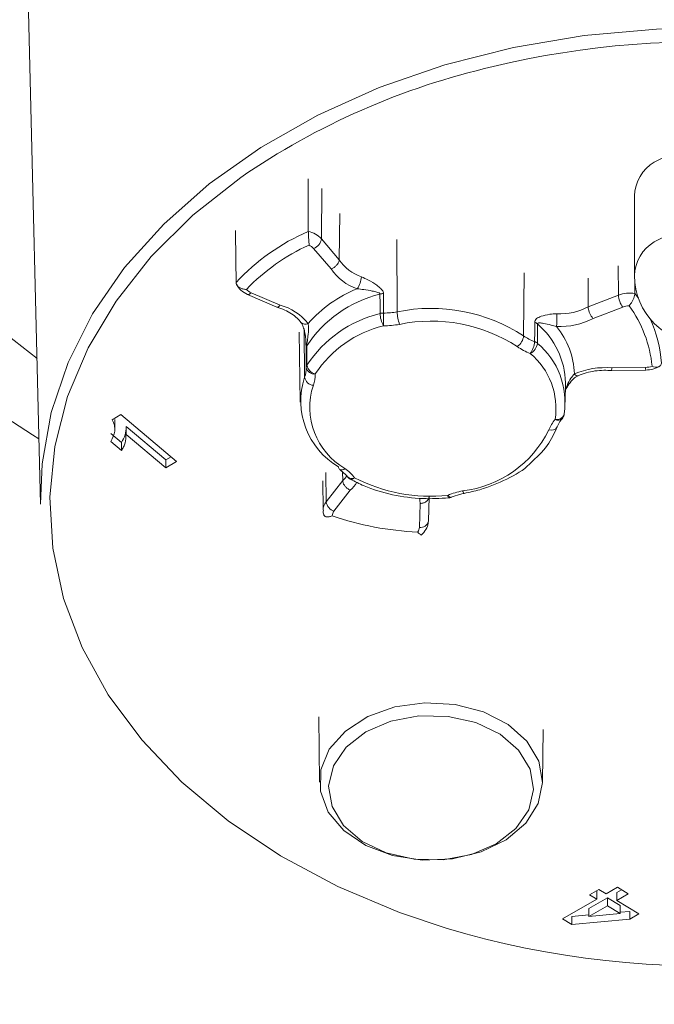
# Model space of a CAD drawing. Header units: millimetres. Extents: x 0 to 594, y 0 to 420.
# Tile 23 of 49: x 107.7 to 110.51, y 270.26 to 274.62. Entities that reach past the tile are written whole.
import ezdxf

# ---------------------------------------------------------------- set-up
doc = ezdxf.new("R2010")
doc.units = ezdxf.units.MM
doc.styles.add('SLDTEXTSTYLE0', font='TXT', dxfattribs={"width": 0.605})
doc.dimstyles.new('SLDDIMSTYLE5', dxfattribs={"dimtxt": 3.5, "dimasz": 3.302, "dimexe": 0, "dimexo": 0.0625, "dimgap": 0.875, "dimtad": 1, "dimdec": 3, "dimlfac": 10, "dimrnd": 1e-09, "dimzin": 12, "dimdsep": 46, "dimtxsty": 'SLDTEXTSTYLE0', "dimsah": 1, "dimcen": 0.09, "dimadec": 0, "dimazin": 3, "dimtfac": 1, "dimtmove": 0, "dimatfit": 0, "dimfxl": 1, "dimfrac": 2, "dimtolj": 1, "dimtzin": 12, "dimarcsym": 0})

# ---------------------------------------------------------------- blocks, each defined once
blk = doc.blocks.new('_D_10')
at = {"color": 7, "linetype": 'Continuous', "lineweight": 0}
for p, q in [((106.529, 274.1618), (106.529, 233.2503)), ((114.9155, 274.1618), (114.9155, 233.2503)), ((122.8359, 240.4239), (122.0338, 240.4239)), ((122.0338, 240.4239), (122.0338, 235.0524)), ((131.5251, 240.4239), (132.3272, 240.4239)), ((132.3272, 240.4239), (132.3272, 235.0524)), ((122.0338, 235.0524), (122.8359, 235.0524)), ((132.3272, 235.0524), (131.5251, 235.0524)), ((106.529, 234.2503), (100.179, 234.2503)), ((106.529, 234.2503), (114.9155, 234.2503)), ((114.9155, 234.2503), (136.015, 234.2503))]:
    blk.add_line(p, q, dxfattribs=at)
for points in [[(106.529, 234.2503), (103.227, 234.7583), (103.227, 233.7423)], [(114.9155, 234.2503), (118.2175, 233.7423), (118.2175, 234.7583)]]:
    blk.add_solid(points, dxfattribs=at)
at = {"color": 7, "linetype": 'Continuous', "lineweight": 0, "char_height": 3.5, "attachment_point": 1, "style": 'SLDTEXTSTYLE0'}
for s, insert in [('%%c', (118.346, 245.7377, -1.2368)), ('84,5', (123.449, 245.7377, -1.2368)), ('3,3', (123.8385, 239.5641, -1.2368))]:
    blk.add_mtext(s, dxfattribs=dict(at, insert=insert))

msp = doc.modelspace()

# ---------------------------------------------------------------- linework, layer by layer
at = {"color": 7, "linetype": 'Continuous', "lineweight": 15}
for p, q in [((107.72397, 275.08971), (107.78852, 272.47541)), ((110.42223, 273.8424), (110.42223, 273.48885)), ((109.1149, 273.76418), (109.11265, 273.55928)), ((109.0336, 273.65169), (109.11265, 273.55928)), ((109.077, 273.51827), (108.99938, 273.60901)), ((110.21613, 273.4777), (110.21699, 273.35004)), ((110.42434, 273.45648), (110.42397, 273.41)), ((108.70657, 273.40459), (108.83666, 273.34895)), ((108.7223, 273.41308), (108.85062, 273.3582)), ((109.30941, 273.40883), (109.30957, 273.32274)), ((110.21699, 273.35004), (110.35078, 273.40212)), ((110.42397, 273.41), (110.43967, 273.38806)), ((110.37007, 273.34931), (110.23869, 273.29817)), ((108.93576, 273.23816), (108.93959, 272.92788)), ((110.32022, 273.06776), (110.47206, 273.06996)), ((110.32154, 273.07951), (110.47149, 273.08166)), ((110.11523, 272.92779), (110.11629, 273.01313)), ((110.17241, 273.0446), (110.17213, 273.04449)), ((108.14401, 272.87338), (108.10583, 272.84989)), ((108.11736, 272.80253), (108.11736, 272.85083)), ((108.3915, 272.66515), (108.14401, 272.87338)), ((110.10998, 272.87555), (110.10964, 272.8721)), ((108.16771, 272.81893), (108.3439, 272.67126)), ((108.16771, 272.78358), (108.16771, 272.81893)), ((108.09959, 272.7888), (108.14718, 272.74861)), ((108.09959, 272.75344), (108.14718, 272.71325)), ((108.14718, 272.71325), (108.14718, 272.74861)), ((108.16771, 272.78358), (108.3439, 272.6359)), ((108.3439, 272.67126), (108.36721, 272.68558)), ((108.3439, 272.6359), (108.3439, 272.67126)), ((108.3439, 272.6359), (108.3915, 272.66515)), ((109.1278, 272.61775), (109.12818, 272.58014)), ((109.03963, 272.57806), (109.04123, 272.44828)), ((109.05453, 272.48553), (109.12818, 272.58014)), ((109.1619, 272.53676), (109.08957, 272.44386)), ((109.51118, 272.50758), (109.50806, 272.39961)), ((109.46807, 272.37215), (109.47113, 272.47817)), ((109.02216, 271.53228), (109.02574, 271.24255)), ((110.01456, 271.24255), (110.01745, 271.47665)), ((110.26442, 270.76704), (110.22317, 270.74322)), ((110.22317, 270.74322), (110.2549, 270.72355)), ((110.2549, 270.72355), (110.2549, 270.75891)), ((110.29615, 270.74737), (110.26442, 270.76704)), ((110.34692, 270.7769), (110.29615, 270.74737)), ((110.34374, 270.7534), (110.365, 270.76576)), ((110.34374, 270.71804), (110.34374, 270.7534)), ((110.34374, 270.71804), (110.39451, 270.74758)), ((110.39451, 270.74758), (110.34692, 270.7769)), ((110.2549, 270.72355), (110.1026, 270.63692)), ((110.2201, 270.68244), (110.3025, 270.72958)), ((110.2201, 270.64709), (110.3025, 270.69422)), ((110.3025, 270.72958), (110.35911, 270.69495)), ((110.3025, 270.69422), (110.3025, 270.72958)), ((110.3025, 270.69422), (110.35911, 270.65959)), ((110.44211, 270.65808), (110.34374, 270.71804)), ((110.35911, 270.65959), (110.35911, 270.69495)), ((110.1439, 270.6468), (110.2201, 270.65359)), ((110.2201, 270.64709), (110.2201, 270.68244)), ((110.35911, 270.65959), (110.2201, 270.64709)), ((110.35911, 270.66597), (110.40101, 270.66969)), ((110.40101, 270.63434), (110.40101, 270.66969)), ((110.40101, 270.63434), (110.44211, 270.65808)), ((110.1026, 270.63692), (110.1439, 270.61145)), ((110.1439, 270.61145), (110.1439, 270.6468)), ((110.1439, 270.61145), (110.40101, 270.63434))]:
    msp.add_line(p, q, dxfattribs=at)
at = {"color": 8, "linetype": 'Continuous', "lineweight": 15}
for p, q in [((109.03595, 273.87444), (109.0336, 273.65169)), ((109.36887, 273.64853), (109.36988, 273.328)), ((110.35001, 273.53271), (110.35078, 273.40212)), ((109.93311, 273.50161), (109.93068, 273.22175)), ((108.95683, 273.24907), (108.95935, 273.03772)), ((109.05313, 272.61568), (109.05453, 272.48553))]:
    msp.add_line(p, q, dxfattribs=at)
at = {"color": 8, "linetype": 'Continuous', "lineweight": 15, "flags": 128}
for points in [[(107.79206, 277.25078), (107.5342, 277.05077), (107.30354, 276.83478), (107.10204, 276.60467), (106.93143, 276.36239), (106.79316, 276.11001), (106.68841, 275.8497), (106.61808, 275.58366), (106.58277, 275.31416), (106.58277, 275.04351), (106.61808, 274.77401), (106.68841, 274.50797), (106.79316, 274.24766), (106.93143, 273.99528), (107.10204, 273.753), (107.30354, 273.52289), (107.5342, 273.30691), (107.77258, 273.12076)], [(107.78852, 272.47541), (107.79503, 272.65446), (107.83502, 272.88129), (107.91005, 273.10363), (108.01922, 273.31879), (108.1612, 273.52416), (108.33427, 273.71723), (108.53632, 273.89567), (108.76491, 274.0573), (109.01726, 274.20017), (109.2903, 274.32255), (109.58072, 274.42295), (109.88501, 274.50014), (110.19945, 274.5532), (110.52024, 274.58147), (110.84348, 274.58462), (111.16525, 274.56261), (111.48164, 274.5157), (111.78882, 274.44446), (112.08305, 274.34976), (112.36075, 274.23275), (112.61857, 274.09485), (112.85337, 273.93773)], [(108.67633, 273.92416), (108.46368, 273.75624), (108.27844, 273.57279), (108.12287, 273.37605), (107.99886, 273.16839), (107.9079, 272.95236), (107.8511, 272.73056), (107.82916, 272.50568), (107.84233, 272.28046), (107.89046, 272.05764), (107.97297, 271.83991), (108.08885, 271.62993), (108.23669, 271.43023), (108.4147, 271.24324), (108.62073, 271.07123), (108.85226, 270.9163), (109.10649, 270.78031), (109.38034, 270.66493), (109.58737, 270.59553)], [(110.5101, 273.63885), (110.59544, 273.68111), (110.69608, 273.70018), (110.79987, 273.69376), (110.8943, 273.66262), (110.96797, 273.61052), (111.01201, 273.54375), (111.02223, 273.48885)], [(108.7223, 273.41308), (108.71828, 273.40892), (108.71442, 273.406), (108.71085, 273.40442), (108.70772, 273.40424), (108.70657, 273.40459)], [(109.18117, 272.59258), (109.17643, 272.58878), (109.17187, 272.58618), (109.16767, 272.58491), (109.16398, 272.58501), (109.16203, 272.58574)], [(109.66006, 272.5342), (109.66207, 272.52943), (109.664, 272.52593), (109.66578, 272.52381), (109.66735, 272.52316), (109.66751, 272.52318)], [(109.47113, 272.47817), (109.46963, 272.4934), (109.46957, 272.50148)], [(109.59391, 272.51438), (109.59494, 272.50948), (109.59593, 272.50584), (109.59685, 272.5036), (109.59765, 272.50284), (109.59768, 272.50284)], [(109.59391, 272.51438), (109.5979, 272.51021), (109.60173, 272.50727), (109.60527, 272.50568), (109.60838, 272.5055), (109.60951, 272.50584)]]:
    msp.add_lwpolyline(points, dxfattribs=at)
at = {"color": 7, "linetype": 'Continuous', "lineweight": 15, "flags": 128}
for points in [[(110.5101, 273.9924), (110.59544, 274.03466), (110.69608, 274.05373), (110.79987, 274.04731), (110.8943, 274.01617), (110.96797, 273.96407), (111.01201, 273.89731), (111.02223, 273.8424)], [(108.97579, 273.68439), (108.97559, 273.80749), (108.97541, 273.91758)], [(108.65223, 273.68905), (108.654, 273.55785), (108.65535, 273.4578)], [(109.29371, 273.32062), (109.29362, 273.36368), (109.29353, 273.40671)], [(109.97918, 273.19587), (109.97952, 273.23885), (109.97986, 273.2818)], [(109.99211, 273.27435), (109.99176, 273.2314), (109.99142, 273.18842)], [(108.96679, 273.08036), (108.96627, 273.1231), (108.96574, 273.16583)], [(108.96874, 273.17705), (108.96927, 273.13432), (108.9698, 273.09158)], [(107.78136, 272.76541), (107.75255, 272.78237), (107.45539, 272.9749)], [(109.12818, 272.58014), (109.13872, 272.59094), (109.14746, 272.60171)], [(109.99773, 271.33609), (110.01454, 271.24163), (109.99469, 271.14745), (109.93964, 271.06056), (109.85349, 270.9874), (109.7426, 270.93338), (109.61522, 270.90251), (109.48079, 270.8971), (109.34928, 270.91753), (109.23044, 270.9623), (109.13309, 271.02807), (109.06444, 271.10998), (109.02959, 271.20194), (109.03112, 271.29715), (109.06892, 271.38853), (109.14019, 271.46931), (109.23964, 271.5335), (109.35989, 271.57634), (109.49202, 271.59465), (109.62624, 271.58707), (109.7526, 271.55417), (109.86171, 271.49838), (109.94549, 271.42384), (109.99773, 271.33609)], [(109.0812, 271.1344), (109.13212, 271.05033), (109.21447, 270.9798), (109.32159, 270.92854), (109.44479, 270.90068), (109.5741, 270.89851), (109.69903, 270.92218), (109.80948, 270.96978), (109.89648, 271.03746), (109.953, 271.11972), (109.97445, 271.20992), (109.95909, 271.30073), (109.90818, 271.38481), (109.82582, 271.45533), (109.71871, 271.5066), (109.5955, 271.53445), (109.4662, 271.53662), (109.34126, 271.51295), (109.23082, 271.46535), (109.14381, 271.39767), (109.08729, 271.31541), (109.06585, 271.22521), (109.0812, 271.1344)]]:
    msp.add_lwpolyline(points, dxfattribs=at)
at = {"color": 7, "linetype": 'Continuous', "lineweight": 15}
for centre, radius, start, end in [((110.71884, 270.59884), 3.92687, 67.02425, 103.61087), ((110.60408, 273.83662), 0.18194, 121.10064, 178.17731), ((109.34406, 272.82371), 0.93616, 113.16484, 137.36412), ((108.95384, 273.57813), 0.1085, 42.68407, 78.3281), ((109.35006, 272.80439), 0.89983, 114.36211, 136.166), ((108.95412, 273.56896), 0.06044, 41.50104, 65.81843), ((108.97981, 273.65976), 0.0544, 291.08385, 351.46034), ((109.2718, 273.66377), 0.19039, 213.28651, 251.38273), ((109.26492, 273.64507), 0.2267, 214.00955, 251.30783), ((110.72223, 273.48885), 0.3, 180, 0), ((109.10918, 273.48955), 0.10203, 324.5196, 356.51628), ((108.74624, 273.47126), 0.06291, 223.96656, 247.62896), ((109.42288, 272.87929), 0.54306, 103.78, 146.74883), ((109.41098, 272.89057), 0.58239, 112.05812, 138.47103), ((109.30871, 273.35358), 0.05526, 89.27608, 105.94622), ((110.40257, 273.26493), 0.14664, 81.60944, 110.68081), ((110.44985, 273.40837), 0.09927, 183.61104, 216.51462), ((108.78546, 273.12313), 0.24393, 39.01358, 74.50492), ((109.42306, 272.79413), 0.54214, 103.80292, 146.72602), ((109.30894, 273.26712), 0.05562, 89.34965, 105.89076), ((109.41867, 273.32647), 0.1251, 182.68191, 208.68774), ((106.38144, 273.32792), 2.92814, 358.79646, 359.89858), ((109.31319, 273.62945), 0.30673, 269.32429, 280.65091), ((109.52089, 272.59195), 0.75139, 56.94945, 101.59394), ((109.55246, 273.3335), 0.18266, 181.72534, 199.4607), ((108.75642, 273.32425), 1.32169, 357.33352, 359.77522), ((110.08797, 273.60167), 0.28278, 268.00066, 297.14584), ((110.40194, 273.26594), 0.08925, 92.21012, 110.92023), ((109.95707, 273.03436), 0.54566, 5.50264, 36.00453), ((109.31322, 273.62852), 0.36213, 269.32113, 280.66389), ((109.52083, 272.58727), 0.69966, 56.95056, 101.5927), ((109.9657, 273.24473), 0.03969, 48.28986, 69.10845), ((109.76166, 273.00468), 0.35473, 1.36526, 49.48445), ((110.08824, 273.59821), 0.33565, 268.02602, 296.62937), ((110.00527, 273.06959), 0.53688, 3.29856, 25.05622), ((109.42955, 272.77536), 0.50565, 103.80067, 146.72792), ((109.80159, 273.03852), 0.35491, 2.32057, 39.18595), ((109.86329, 273.22909), 0.06779, 305.23409, 353.78674), ((110.06202, 273.40951), 0.22914, 235.02677, 248.80688), ((109.88089, 273.20214), 0.0985, 323.18712, 356.35403), ((109.93205, 273.19621), 0.05988, 297.55091, 352.53089), ((109.96504, 273.15888), 0.03961, 48.24068, 69.07537), ((109.77564, 272.92775), 0.3384, 351.12521, 50.382), ((108.98699, 273.16616), 0.02126, 149.19327, 180.90708), ((110.05777, 273.39585), 0.27108, 235.02894, 248.80032), ((109.75845, 272.89996), 0.31566, 351.12628, 50.38086), ((108.85406, 273.07808), 0.11275, 339.02542, 1.15871), ((108.9881, 273.08067), 0.0213, 149.19566, 180.82737), ((109.0014, 273.08775), 0.03539, 192.05237, 278.75652), ((109.01735, 273.09988), 0.04827, 189.90199, 257.35814), ((108.8735, 273.05008), 0.13331, 339.02563, 1.15795), ((110.29215, 272.73527), 0.34549, 85.12009, 113.17226), ((110.47049, 273.17214), 0.09048, 270.63317, 289.18313), ((109.28008, 272.93251), 0.33755, 161.83894, 239.6678), ((109.00239, 273.04597), 0.04383, 190.8481, 264.22526), ((109.29661, 272.9044), 0.31429, 161.83862, 239.66842), ((110.19235, 272.74638), 0.1609, 139.31819, 158.83027), ((110.07034, 272.87955), 0.04, 319.73476, 349.26426), ((109.6029, 273.02047), 0.48963, 276.70461, 333.82474), ((109.12369, 272.63975), 0.01415, 174.25253, 230.39101), ((109.0198, 272.46373), 0.2065, 38.60794, 55.11975), ((109.18117, 272.62087), 0.04, 218.18626, 241.39851), ((109.5177, 273.24044), 0.73004, 242.55049, 275.99213), ((109.71961, 272.21501), 0.32469, 100.56866, 112.77743), ((109.10656, 272.49371), 0.05266, 188.9268, 251.18656), ((109.59391, 272.54267), 0.04, 275.4154, 292.95312), ((109.11916, 272.42002), 0.038, 141.14106, 174.34683), ((109.51272, 273.66266), 1.31186, 250.80248, 267.73972), ((109.47359, 272.40696), 0.03525, 260.99472, 347.95737), ((109.43109, 272.37366), 0.03701, 323.86067, 357.66343), ((110.71638, 274.33095), 3.9023, 253.18294, 295.45646)]:
    msp.add_arc(centre, radius, start, end, dxfattribs=at)
at = {"color": 8, "linetype": 'Continuous', "lineweight": 15}
for centre, radius, start, end in [((110.52734, 271.22887), 3.26969, 102.94741, 124.47968), ((110.60408, 273.48306), 0.18194, 121.10076, 178.17521), ((108.9619, 273.30084), 0.02747, 226.98268, 298.4617), ((110.17087, 273.06139), 0.01694, 210.1054, 274.27317), ((110.57587, 273.08094), 0.10439, 179.60158, 186.03815), ((110.07839, 272.88356), 0.03328, 255.9999, 339.85388), ((110.08392, 272.87355), 0.0261, 238.63514, 310.47568), ((110.05279, 272.83341), 0.03076, 250.08803, 330.81865), ((109.12323, 272.64753), 0.02055, 245.39006, 315.51986), ((109.16788, 272.61599), 0.02692, 227.81058, 299.58896), ((109.03864, 272.66664), 0.17906, 313.50164, 328.15045), ((109.10062, 272.44807), 0.05939, 140.89722, 179.67389)]:
    msp.add_arc(centre, radius, start, end, dxfattribs=at)
at = {"color": 7, "linetype": 'Continuous', "lineweight": 15}
for points, knots in [([(108.97579, 273.68439), (108.97585, 273.68112), (108.97596, 273.67459), (108.97671, 273.6621), (108.97766, 273.6489), (108.97857, 273.63569), (108.97887, 273.62783), (108.97887, 273.6242), (108.97887, 273.6241)], [0, 0, 0, 0, 0.1856644, 0.3711345, 0.5629492, 0.7718115, 0.9937703, 1, 1, 1, 1]), ([(109.11265, 273.55928), (109.11222, 273.55595), (109.11136, 273.5493), (109.10514, 273.53864), (109.09604, 273.52896), (109.08639, 273.52236), (109.07987, 273.51934), (109.07733, 273.51839), (109.077, 273.51827)], [0, 0, 0, 0, 0.2152373, 0.4304673, 0.6459035, 0.8619138, 0.9822973, 1, 1, 1, 1]), ([(108.65535, 273.4578), (108.65581, 273.45482), (108.65673, 273.44885), (108.6633, 273.44048), (108.67309, 273.43353), (108.68592, 273.42877), (108.69573, 273.42758), (108.70082, 273.42759), (108.70096, 273.42759)], [0, 0, 0, 0, 0.1857205, 0.3711532, 0.5629004, 0.7718367, 0.9937731, 1, 1, 1, 1]), ([(108.65694, 273.45031), (108.66276, 273.44076), (108.67463, 273.4213), (108.69579, 273.41023), (108.70657, 273.40459)], [0, 0, 0, 0, 0.4902043, 1, 1, 1, 1]), ([(109.21102, 273.48335), (109.22147, 273.47878), (109.24532, 273.46835), (109.27506, 273.44966), (109.29576, 273.43348), (109.30565, 273.42201), (109.30909, 273.4141), (109.30934, 273.41003), (109.30941, 273.40883)], [0, 0, 0, 0, 0.2486737, 0.5678051, 0.7549588, 0.8770328, 0.9637994, 1, 1, 1, 1]), ([(109.19226, 273.43033), (109.20198, 273.42911), (109.22491, 273.42624), (109.25416, 273.42166), (109.27665, 273.41704), (109.28758, 273.4134), (109.29179, 273.41044), (109.29327, 273.40858), (109.29345, 273.40731), (109.29353, 273.40671)], [0, 0, 0, 0, 0.2580137, 0.6092436, 0.8054795, 0.9155478, 0.9521149, 0.9775726, 1, 1, 1, 1]), ([(110.42397, 273.41), (110.42369, 273.4068), (110.42313, 273.40039), (110.4192, 273.38879), (110.41348, 273.37686), (110.40627, 273.36519), (110.40113, 273.35835), (110.39857, 273.35521), (110.3985, 273.35512)], [0, 0, 0, 0, 0.185671, 0.3711413, 0.5629001, 0.7718642, 0.9938084, 1, 1, 1, 1]), ([(108.85062, 273.3582), (108.85046, 273.35797), (108.84914, 273.35618), (108.84578, 273.35226), (108.84086, 273.34836), (108.83806, 273.34886), (108.83671, 273.3491)], [0, 0, 0, 0, 0.032079, 0.2497087, 0.6401143, 1, 1, 1, 1]), ([(108.83555, 273.34925), (108.84775, 273.34507), (108.88316, 273.33293), (108.92028, 273.308), (108.93765, 273.28733), (108.943, 273.28096)], [0, 0, 0, 0, 0.26659971, 0.77396127, 1, 1, 1, 1]), ([(109.97986, 273.2818), (109.98026, 273.28462), (109.98118, 273.29118), (109.9902, 273.30058), (110.01032, 273.31013), (110.0407, 273.31733), (110.06672, 273.31933), (110.07765, 273.31907), (110.0781, 273.31906)], [0, 0, 0, 0, 0.0897341, 0.2088276, 0.4348446, 0.763873, 0.990369, 1, 1, 1, 1]), ([(110.23869, 273.29817), (110.23849, 273.29839), (110.23694, 273.30012), (110.23299, 273.30512), (110.22711, 273.31466), (110.22157, 273.32711), (110.21777, 273.33967), (110.21725, 273.34658), (110.21699, 273.35004)], [0, 0, 0, 0, 0.01768572, 0.1381096, 0.35411181, 0.56952317, 0.78476939, 1, 1, 1, 1]), ([(108.94307, 273.28062), (108.94368, 273.27987), (108.94622, 273.27671), (108.95222, 273.26486), (108.95858, 273.24629), (108.96076, 273.23046), (108.96183, 273.22274)], [0, 0, 0, 0, 0.0796167, 0.3358411, 0.6759094, 1, 1, 1, 1]), ([(108.97499, 273.27669), (108.97587, 273.26967), (108.97805, 273.25224), (108.97499, 273.2237), (108.97137, 273.19943), (108.96936, 273.18559), (108.96878, 273.17958), (108.96875, 273.17782), (108.96874, 273.17705)], [0, 0, 0, 0, 0.2441456, 0.6061815, 0.8404073, 0.9410107, 0.9741092, 1, 1, 1, 1]), ([(110.07668, 273.26276), (110.06828, 273.26495), (110.04743, 273.27037), (110.02257, 273.27605), (110.00365, 273.27939), (109.99495, 273.27866), (109.99241, 273.27648), (109.9922, 273.275), (109.99211, 273.27435)], [0, 0, 0, 0, 0.2441538, 0.6061849, 0.8404398, 0.9410532, 0.9741501, 1, 1, 1, 1]), ([(108.96574, 273.16583), (108.96571, 273.16908), (108.96563, 273.17667), (108.9649, 273.19641), (108.96481, 273.21342), (108.96242, 273.22372), (108.96233, 273.22411)], [0, 0, 0, 0, 0.2021781, 0.4706164, 0.9800143, 1, 1, 1, 1]), ([(110.54126, 273.10048), (110.54083, 273.09767), (110.53998, 273.09204), (110.53391, 273.08606), (110.52496, 273.08265), (110.5134, 273.08253), (110.50474, 273.08481), (110.50034, 273.08663), (110.50022, 273.08668)], [0, 0, 0, 0, 0.1856547, 0.3711311, 0.5628793, 0.7718024, 0.9937543, 1, 1, 1, 1]), ([(110.17239, 273.0446), (110.18422, 273.04921), (110.21885, 273.06271), (110.27178, 273.07041), (110.31007, 273.06827), (110.32196, 273.06761)], [0, 0, 0, 0, 0.2634976, 0.7713702, 1, 1, 1, 1]), ([(110.32021, 273.06825), (110.32032, 273.06827), (110.32059, 273.06831), (110.32106, 273.07275), (110.3214, 273.07724), (110.32153, 273.07925), (110.32154, 273.07951)], [0, 0, 0, 0, 0.296869, 0.7257657, 0.9647582, 1, 1, 1, 1]), ([(110.47206, 273.06996), (110.48289, 273.07077), (110.506, 273.07249), (110.52579, 273.08276), (110.53631, 273.08821)], [0, 0, 0, 0, 0.4683773, 1, 1, 1, 1]), ([(110.11586, 272.97829), (110.11652, 272.97996), (110.1195, 272.9875), (110.12899, 273.00476), (110.14457, 273.02518), (110.16169, 273.03988), (110.17023, 273.04318), (110.17238, 273.04401)], [0, 0, 0, 0, 0.0594401, 0.2693863, 0.6277675, 0.9063437, 1, 1, 1, 1]), ([(108.10583, 272.84989), (108.10966, 272.84157), (108.11733, 272.82489), (108.11869, 272.79074), (108.10722, 272.76835), (108.09959, 272.75344)], [0, 0, 0, 0, 0.2495129, 0.5002412, 1, 1, 1, 1]), ([(110.07972, 272.8186), (110.08316, 272.82631), (110.08847, 272.8382), (110.09764, 272.84967), (110.10086, 272.8537)], [0, 0, 0, 0, 0.6486796, 1, 1, 1, 1]), ([(108.14718, 272.74861), (108.15349, 272.75955), (108.16608, 272.7814), (108.16716, 272.80643), (108.16771, 272.81893)], [0, 0, 0, 0, 0.5008718, 1, 1, 1, 1]), ([(109.9603, 272.65635), (109.98749, 272.68191), (110.03942, 272.73074), (110.06671, 272.79024), (110.07972, 272.8186)], [0, 0, 0, 0, 0.52347, 1, 1, 1, 1]), ([(108.14718, 272.71325), (108.15053, 272.71865), (108.15722, 272.72945), (108.16609, 272.75262), (108.16706, 272.77124), (108.16771, 272.78358)], [0, 0, 0, 0, 0.2525241, 0.5052305, 1, 1, 1, 1]), ([(109.1148, 272.62876), (109.12348, 272.62202), (109.13683, 272.61167), (109.14639, 272.60016), (109.14973, 272.59614)], [0, 0, 0, 0, 0.6506985, 1, 1, 1, 1]), ([(109.66751, 272.52318), (109.69052, 272.52816), (109.75705, 272.54257), (109.85663, 272.58462), (109.93244, 272.62639), (109.95928, 272.65524), (109.9603, 272.65635)], [0, 0, 0, 0, 0.2054864, 0.59414893, 0.98443627, 1, 1, 1, 1]), ([(109.12818, 272.58014), (109.12859, 272.57679), (109.1294, 272.57007), (109.13526, 272.55898), (109.14385, 272.54868), (109.153, 272.54146), (109.15917, 272.53801), (109.16159, 272.53691), (109.1619, 272.53676)], [0, 0, 0, 0, 0.2152251, 0.4304745, 0.64593, 0.8619011, 0.9822911, 1, 1, 1, 1]), ([(109.16202, 272.58575), (109.18205, 272.57564), (109.23972, 272.54655), (109.34771, 272.51401), (109.47619, 272.49626), (109.55983, 272.50079), (109.59768, 272.50284)], [0, 0, 0, 0, 0.1583006, 0.455768, 0.7536752, 1, 1, 1, 1]), ([(109.47113, 272.47817), (109.4715, 272.47819), (109.47436, 272.4783), (109.48169, 272.47918), (109.49255, 272.48262), (109.50275, 272.48935), (109.50974, 272.49802), (109.5107, 272.50439), (109.51118, 272.50758)], [0, 0, 0, 0, 0.0177142, 0.13809429, 0.3540651, 0.56958036, 0.78476752, 1, 1, 1, 1]), ([(109.60951, 272.50584), (109.62151, 272.51041), (109.64001, 272.51745), (109.66036, 272.52169), (109.66751, 272.52318)], [0, 0, 0, 0, 0.6489003, 1, 1, 1, 1]), ([(109.04266, 272.44846), (109.04224, 272.44456), (109.04151, 272.43768), (109.04344, 272.43105), (109.04427, 272.42819)], [0, 0, 0, 0, 0.5680719, 1, 1, 1, 1]), ([(109.08135, 272.42376), (109.08123, 272.42371), (109.07683, 272.42189), (109.06847, 272.41924), (109.05781, 272.41825), (109.04982, 272.42049), (109.0445, 272.42555), (109.04376, 272.43104), (109.04339, 272.43379)], [0, 0, 0, 0, 0.0062403, 0.2281985, 0.4370946, 0.6288503, 0.8142818, 1, 1, 1, 1]), ([(109.47582, 272.33833), (109.48379, 272.34605), (109.49917, 272.36094), (109.50708, 272.38401), (109.50789, 272.39663), (109.50806, 272.39927)], [0, 0, 0, 0, 0.4594632, 0.8869029, 1, 1, 1, 1]), ([(109.46098, 272.35183), (109.46105, 272.35174), (109.46359, 272.34862), (109.46828, 272.34341), (109.47377, 272.33966), (109.4771, 272.33884), (109.47806, 272.34041), (109.4782, 272.34064)], [0, 0, 0, 0, 0.00943885, 0.34508678, 0.66111243, 0.95105172, 1, 1, 1, 1])]:
    msp.add_open_spline(points, degree=3, knots=knots, dxfattribs=at)
at = {"color": 8, "linetype": 'Continuous', "lineweight": 15}
msp.add_open_spline([(110.15621, 273.05289), (110.15056, 273.04669), (110.13722, 273.03206), (110.12541, 273.00621), (110.11804, 272.98816), (110.11592, 272.98101), (110.11589, 272.98091)], degree=3, knots=[0, 0, 0, 0, 0.3192185, 0.753743, 0.9965764, 1, 1, 1, 1], dxfattribs=at)

# ---------------------------------------------------------------- dimensions: what is measured, and where the dimension line sits
at = {"color": 7, "linetype": 'Continuous', "lineweight": 0}
dim = msp.add_linear_dim(base=(114.91546, 234.25028), p1=(106.52899, 275.16181), p2=(114.91546, 275.16181), text='%%c<>', dimstyle='SLDDIMSTYLE5', dxfattribs=at)
dim.commit()
dim.dimension.update_dxf_attribs({"geometry": '_D_10', "text_midpoint": (127.18049, 234.25028), "dimtype": 160})

doc.saveas('drawing.dxf')
